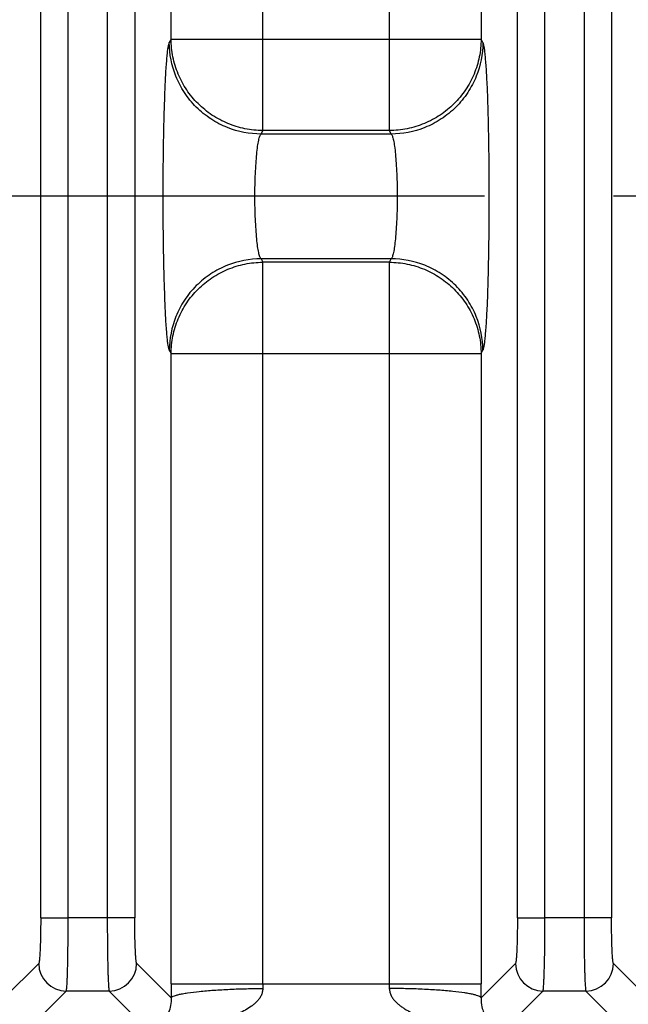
# Model space of a CAD drawing. Header units: inches. Extents: x 0 to 34, y 0 to 22.
# Tile 39 of 57: x 20.281 to 20.944, y 9.378 to 10.451. Entities that reach past the tile are written whole.
import ezdxf

# ---------------------------------------------------------------- set-up
doc = ezdxf.new("R2010")
doc.units = ezdxf.units.IN
doc.header["$LTSCALE"] = 1.87
doc.header["$MEASUREMENT"] = 0
doc.linetypes.add('CENTER', pattern=[0.6, 0.375, -0.075, 0.075, -0.075])
doc.layers.get('0').update_dxf_attribs({"linetype": 'CONTINUOUS'})
doc.layers.add('DEFAULT_1', color=7, linetype='CENTER')
doc.layers.add('DIMENSIONS', color=7, linetype='CONTINUOUS')
doc.styles.get("Standard").update_dxf_attribs({"font": 'txt', "width": 0.8})
doc.dimstyles.new('DIMSTYLE_1', dxfattribs={"dimtxt": 0.125, "dimasz": 0.18, "dimexe": 0.125, "dimexo": 0.0625, "dimgap": 0.09, "dimtad": 0, "dimtih": 1, "dimtoh": 1, "dimzin": 4, "dimdsep": 46, "dimtxsty": 'STANDARD', "dimblk": '_FILLED', "dimblk1": '_FILLED', "dimblk2": '_FILLED', "dimcen": 0.09, "dimadec": 0, "dimazin": 0, "dimtp": 0.01, "dimtm": 0.01, "dimtfac": 1, "dimtofl": 0, "dimtmove": 0, "dimatfit": 3, "dimldrblk": '_FILLED', "dimfxl": 1, "dimtolj": 1, "dimtzin": 4, "dimarcsym": 0})

# ---------------------------------------------------------------- blocks, each defined once
blk = doc.blocks.new('*D8')
at = {"layer": 'DIMENSIONS', "color": 2, "linetype": 'CONTINUOUS'}
blk.add_line((22.9515, 10.0716), (22.9515, 8.6368), dxfattribs=at)
at = {"layer": 'DIMENSIONS', "color": 2, "linetype": 'CONTINUOUS', "insert": (22.889, 8.5743), "char_height": 0.125, "width": 1.325, "attachment_point": 3, "rotation": 90, "line_spacing_factor": 0.9}
blk.add_mtext('14.16{\\Ftxt.shx;\\W1.000000;\\H0.125000; }[359.7]', dxfattribs=at)
blk = doc.blocks.new('_FILLED')
at = {"color": 0, "linetype": 'BYBLOCK'}
blk.add_solid([(0, 0), (-1, 0.1736), (-1, -0.1736)], dxfattribs=at)
blk = doc.blocks.new('*D9')
at = {"layer": 'DIMENSIONS', "color": 2, "linetype": 'CONTINUOUS'}
blk.add_line((23.9905, 10.8716), (23.9905, 8.6368), dxfattribs=at)
at = {"layer": 'DIMENSIONS', "color": 2, "linetype": 'CONTINUOUS', "insert": (23.928, 8.5743), "char_height": 0.125, "width": 1.325, "attachment_point": 3, "rotation": 90, "line_spacing_factor": 0.9}
blk.add_mtext('15.20{\\Ftxt.shx;\\W1.000000;\\H0.125000; }[386.1]', dxfattribs=at)

msp = doc.modelspace()

# ---------------------------------------------------------------- linework, layer by layer
at = {"color": 7, "linetype": 'CONTINUOUS'}
for p, q in [((20.3042, 9.4728), (20.3042, 12.6447)), ((20.3342, 9.4728), (20.3342, 12.6447)), ((20.3767, 12.6447), (20.3767, 9.4728)), ((20.4067, 12.6447), (20.4067, 9.4728)), ((20.8234, 9.4728), (20.8234, 12.6447)), ((20.8534, 9.4728), (20.8534, 12.6447)), ((20.896, 12.6447), (20.896, 9.4728)), ((20.9259, 12.6447), (20.9259, 9.4728)), ((20.5461, 10.3305), (20.5461, 11.787)), ((20.684, 10.3305), (20.684, 11.787)), ((20.4462, 10.4301), (20.4462, 11.6874)), ((20.7839, 11.6874), (20.7839, 10.4301)), ((20.4462, 10.4301), (20.4443, 10.4263)), ((20.4462, 10.4301), (20.7839, 10.4301)), ((20.7858, 10.4263), (20.7839, 10.4301)), ((20.5442, 10.3267), (20.5461, 10.3305)), ((20.6859, 10.3267), (20.5442, 10.3267)), ((20.684, 10.3305), (20.5461, 10.3305)), ((20.6859, 10.3267), (20.684, 10.3305)), ((20.6859, 10.1908), (20.5442, 10.1908)), ((20.5442, 10.1908), (20.5461, 10.187)), ((20.684, 10.187), (20.5461, 10.187)), ((20.5461, 9.4008), (20.5461, 10.187)), ((20.684, 10.187), (20.6859, 10.1908)), ((20.684, 9.4008), (20.684, 10.187)), ((20.4443, 10.0912), (20.4462, 10.0874)), ((20.4462, 10.0874), (20.7839, 10.0874)), ((20.4462, 9.4008), (20.4462, 10.0874)), ((20.7839, 10.0874), (20.7858, 10.0912)), ((20.7839, 10.0874), (20.7839, 9.4008)), ((20.3042, 9.4728), (20.3342, 9.4728)), ((20.4067, 9.4728), (20.3342, 9.4728)), ((20.8234, 9.4728), (20.8534, 9.4728)), ((20.9259, 9.4728), (20.8534, 9.4728)), ((20.3021, 9.4229), (20.2646, 9.3854)), ((20.4463, 9.3854), (20.4088, 9.4229)), ((20.8213, 9.4229), (20.7838, 9.3854)), ((20.9655, 9.3854), (20.928, 9.4229)), ((20.4462, 9.4008), (20.7839, 9.4008)), ((20.2904, 9.3513), (20.3321, 9.3929)), ((20.3788, 9.3929), (20.3321, 9.3929)), ((20.3788, 9.3929), (20.4204, 9.3513)), ((20.8097, 9.3513), (20.8513, 9.3929)), ((20.898, 9.3929), (20.8513, 9.3929)), ((20.898, 9.3929), (20.9397, 9.3513))]:
    msp.add_line(p, q, dxfattribs=at)
for centre, radius, start, end in [((20.3321, 9.4229), 0.03, 180.129, 269.871), ((20.3787, 9.4229), 0.03, 270.1309, 359.8692), ((20.8514, 9.4229), 0.03, 180.129, 269.871), ((20.898, 9.4229), 0.03, 270.1309, 359.8692), ((23.9002, 9.4009), 3.454, 180.001, 180.2574), ((20.9251, 9.4008), 0.379, 180.001, 180.7798), ((20.3054, 9.4008), 0.3786, 359.2199, 359.9995), ((17.3518, 9.4008), 3.4321, 359.7418, 359.9998)]:
    msp.add_arc(centre, radius, start, end, dxfattribs=at)
for points, knots in [([(20.5461, 10.3305), (20.5396, 10.3305), (20.5266, 10.3319), (20.5078, 10.3376), (20.4904, 10.3469), (20.4752, 10.3594), (20.4627, 10.3745), (20.4534, 10.3918), (20.4476, 10.4106), (20.4463, 10.4236), (20.4462, 10.4301)], [0, 0, 0, 0, 0.124969, 0.250224, 0.375349, 0.500456, 0.625494, 0.750422, 0.87538, 1, 1, 1, 1]), ([(20.7839, 10.4301), (20.7839, 10.4236), (20.7825, 10.4106), (20.7768, 10.3918), (20.7674, 10.3745), (20.7549, 10.3594), (20.7397, 10.3469), (20.7224, 10.3376), (20.7035, 10.3319), (20.6905, 10.3305), (20.684, 10.3305)], [0, 0, 0, 0, 0.12462, 0.249578, 0.374506, 0.499544, 0.624651, 0.749776, 0.875031, 1, 1, 1, 1]), ([(20.4443, 10.0912), (20.4442, 10.0915), (20.444, 10.0922), (20.4435, 10.0941), (20.4429, 10.0972), (20.4423, 10.1021), (20.4417, 10.1083), (20.4411, 10.1158), (20.4405, 10.1245), (20.44, 10.1344), (20.4394, 10.1497), (20.4387, 10.1709), (20.4381, 10.1984), (20.4377, 10.2281), (20.4376, 10.2587), (20.4377, 10.2894), (20.4381, 10.319), (20.4387, 10.3466), (20.4394, 10.3678), (20.44, 10.3831), (20.4405, 10.393), (20.4411, 10.4017), (20.4417, 10.4092), (20.4423, 10.4154), (20.4429, 10.4203), (20.4435, 10.4234), (20.444, 10.4253), (20.4442, 10.426), (20.4443, 10.4263)], [0, 0, 0, 0, 0.002868, 0.006682, 0.017233, 0.031754, 0.050298, 0.072777, 0.098949, 0.128562, 0.161357, 0.235303, 0.318315, 0.407564, 0.499979, 0.592395, 0.681645, 0.76466, 0.838609, 0.871407, 0.901023, 0.927198, 0.949679, 0.968225, 0.982749, 0.993306, 0.997126, 1, 1, 1, 1]), ([(20.5442, 10.3267), (20.5318, 10.3267), (20.5124, 10.3305), (20.4892, 10.3426), (20.4732, 10.3555), (20.4603, 10.3714), (20.4481, 10.3945), (20.4444, 10.4139), (20.4443, 10.4263)], [0, 0, 0, 0, 0.239724, 0.368828, 0.500468, 0.632029, 0.760919, 1, 1, 1, 1]), ([(20.7858, 10.4263), (20.7857, 10.4139), (20.782, 10.3945), (20.7698, 10.3714), (20.7569, 10.3555), (20.7409, 10.3426), (20.7177, 10.3305), (20.6983, 10.3267), (20.6859, 10.3267)], [0, 0, 0, 0, 0.23908, 0.36797, 0.499532, 0.631171, 0.760276, 1, 1, 1, 1]), ([(20.7858, 10.4263), (20.7859, 10.426), (20.7862, 10.4253), (20.7866, 10.4234), (20.7872, 10.4203), (20.7878, 10.4154), (20.7884, 10.4092), (20.789, 10.4017), (20.7896, 10.393), (20.7901, 10.3831), (20.7908, 10.3678), (20.7914, 10.3466), (20.792, 10.319), (20.7924, 10.2894), (20.7925, 10.2587), (20.7924, 10.2281), (20.792, 10.1984), (20.7914, 10.1709), (20.7908, 10.1497), (20.7901, 10.1344), (20.7896, 10.1245), (20.789, 10.1158), (20.7884, 10.1083), (20.7878, 10.1021), (20.7872, 10.0972), (20.7866, 10.0941), (20.7862, 10.0922), (20.7859, 10.0915), (20.7858, 10.0912)], [0, 0, 0, 0, 0.002873, 0.006691, 0.017245, 0.031767, 0.050312, 0.072793, 0.098968, 0.128585, 0.161383, 0.235333, 0.318347, 0.407598, 0.500014, 0.592429, 0.681678, 0.76469, 0.838635, 0.87143, 0.901043, 0.927215, 0.949693, 0.968238, 0.982761, 0.993315, 0.997131, 1, 1, 1, 1]), ([(20.5442, 10.1908), (20.544, 10.191), (20.5434, 10.1918), (20.5428, 10.1932), (20.5422, 10.1952), (20.5413, 10.1989), (20.5404, 10.2047), (20.5395, 10.2131), (20.5387, 10.2231), (20.5381, 10.2343), (20.5376, 10.2463), (20.5375, 10.2588), (20.5376, 10.2712), (20.5381, 10.2832), (20.5387, 10.2944), (20.5395, 10.3044), (20.5404, 10.3128), (20.5413, 10.3186), (20.5422, 10.3223), (20.5428, 10.3243), (20.5434, 10.3257), (20.544, 10.3265), (20.5442, 10.3267)], [0, 0, 0, 0, 0.007878, 0.019223, 0.034303, 0.053157, 0.101842, 0.163862, 0.237325, 0.319729, 0.408323, 0.50005, 0.591772, 0.680359, 0.762747, 0.836193, 0.898195, 0.946863, 0.965711, 0.980785, 0.992125, 1, 1, 1, 1]), ([(20.6859, 10.3267), (20.6862, 10.3265), (20.6867, 10.3257), (20.6873, 10.3243), (20.6879, 10.3223), (20.6888, 10.3186), (20.6897, 10.3127), (20.6907, 10.3044), (20.6914, 10.2944), (20.6921, 10.2832), (20.6925, 10.2712), (20.6926, 10.2587), (20.6925, 10.2463), (20.6921, 10.2342), (20.6914, 10.2231), (20.6907, 10.2131), (20.6897, 10.2047), (20.6888, 10.1989), (20.6879, 10.1952), (20.6873, 10.1932), (20.6867, 10.1918), (20.6862, 10.191), (20.6859, 10.1908)], [0, 0, 0, 0, 0.007881, 0.019231, 0.034316, 0.053174, 0.101867, 0.163892, 0.237358, 0.319762, 0.408354, 0.500078, 0.591796, 0.680378, 0.762762, 0.836204, 0.898201, 0.946866, 0.965713, 0.980786, 0.992125, 1, 1, 1, 1]), ([(20.5442, 10.1908), (20.5318, 10.1908), (20.5124, 10.187), (20.4892, 10.1749), (20.4732, 10.162), (20.4603, 10.1461), (20.4481, 10.123), (20.4444, 10.1036), (20.4443, 10.0912)], [0, 0, 0, 0, 0.23972, 0.368822, 0.500462, 0.632024, 0.760915, 1, 1, 1, 1]), ([(20.4462, 10.0874), (20.4463, 10.0939), (20.4476, 10.1069), (20.4534, 10.1257), (20.4627, 10.143), (20.4752, 10.1581), (20.4904, 10.1706), (20.5078, 10.1799), (20.5266, 10.1856), (20.5396, 10.187), (20.5461, 10.187)], [0, 0, 0, 0, 0.12462, 0.249578, 0.374506, 0.499544, 0.624651, 0.749776, 0.875031, 1, 1, 1, 1]), ([(20.684, 10.187), (20.6905, 10.187), (20.7035, 10.1856), (20.7224, 10.1799), (20.7397, 10.1706), (20.7549, 10.1581), (20.7674, 10.143), (20.7768, 10.1257), (20.7825, 10.1069), (20.7839, 10.0939), (20.7839, 10.0874)], [0, 0, 0, 0, 0.124969, 0.250224, 0.375349, 0.500456, 0.625494, 0.750422, 0.87538, 1, 1, 1, 1]), ([(20.7858, 10.0912), (20.7857, 10.1036), (20.782, 10.123), (20.7698, 10.1461), (20.7569, 10.162), (20.7409, 10.1749), (20.7177, 10.187), (20.6983, 10.1908), (20.6859, 10.1908)], [0, 0, 0, 0, 0.239084, 0.367976, 0.499538, 0.631178, 0.76028, 1, 1, 1, 1]), ([(20.3042, 9.4728), (20.3042, 9.4697), (20.3042, 9.4634), (20.3041, 9.4544), (20.3039, 9.446), (20.3036, 9.4386), (20.3034, 9.4332), (20.3031, 9.4296), (20.3029, 9.4274), (20.3027, 9.4257), (20.3026, 9.4244), (20.3024, 9.4235), (20.3022, 9.423), (20.3021, 9.4229)], [0, 0, 0, 0, 0.189178, 0.372205, 0.541332, 0.690825, 0.815497, 0.866922, 0.910226, 0.944948, 0.971241, 0.989434, 1, 1, 1, 1]), ([(20.3321, 9.3929), (20.3321, 9.393), (20.3322, 9.3932), (20.3323, 9.3936), (20.3324, 9.3943), (20.3325, 9.3954), (20.3327, 9.3974), (20.3329, 9.4002), (20.3331, 9.4036), (20.3333, 9.4077), (20.3334, 9.4124), (20.3336, 9.4197), (20.3338, 9.43), (20.334, 9.4434), (20.3341, 9.4578), (20.3342, 9.4677), (20.3342, 9.4728)], [0, 0, 0, 0, 0.003485, 0.009137, 0.016996, 0.027058, 0.053719, 0.088954, 0.132519, 0.183958, 0.24276, 0.308414, 0.457986, 0.627374, 0.810608, 1, 1, 1, 1]), ([(20.3767, 9.4728), (20.3767, 9.4677), (20.3768, 9.4578), (20.3769, 9.4434), (20.377, 9.43), (20.3773, 9.4197), (20.3775, 9.4124), (20.3776, 9.4077), (20.3778, 9.4036), (20.378, 9.4002), (20.3782, 9.3974), (20.3783, 9.3954), (20.3785, 9.3943), (20.3786, 9.3936), (20.3787, 9.3932), (20.3788, 9.393), (20.3788, 9.3929)], [0, 0, 0, 0, 0.189395, 0.37263, 0.542018, 0.691589, 0.757242, 0.816044, 0.867483, 0.911048, 0.946282, 0.972943, 0.983004, 0.990863, 0.996515, 1, 1, 1, 1]), ([(20.4088, 9.4229), (20.4087, 9.423), (20.4085, 9.4235), (20.4083, 9.4244), (20.4081, 9.4257), (20.408, 9.4274), (20.4078, 9.4296), (20.4075, 9.4332), (20.4073, 9.4386), (20.407, 9.446), (20.4068, 9.4544), (20.4067, 9.4634), (20.4067, 9.4697), (20.4067, 9.4728)], [0, 0, 0, 0, 0.010556, 0.028741, 0.055027, 0.089745, 0.133048, 0.184475, 0.30915, 0.458644, 0.627775, 0.810813, 1, 1, 1, 1]), ([(20.8234, 9.4728), (20.8234, 9.4697), (20.8234, 9.4634), (20.8233, 9.4544), (20.8231, 9.446), (20.8228, 9.4386), (20.8226, 9.4332), (20.8223, 9.4296), (20.8222, 9.4274), (20.822, 9.4257), (20.8218, 9.4244), (20.8216, 9.4235), (20.8214, 9.423), (20.8213, 9.4229)], [0, 0, 0, 0, 0.189178, 0.372205, 0.541332, 0.690825, 0.815497, 0.866922, 0.910226, 0.944948, 0.971241, 0.989434, 1, 1, 1, 1]), ([(20.8513, 9.3929), (20.8514, 9.393), (20.8514, 9.3932), (20.8515, 9.3936), (20.8516, 9.3943), (20.8518, 9.3954), (20.8519, 9.3974), (20.8521, 9.4002), (20.8523, 9.4036), (20.8525, 9.4077), (20.8526, 9.4124), (20.8529, 9.4197), (20.8531, 9.43), (20.8533, 9.4434), (20.8534, 9.4578), (20.8534, 9.4677), (20.8534, 9.4728)], [0, 0, 0, 0, 0.003485, 0.009137, 0.016996, 0.027058, 0.053719, 0.088954, 0.132519, 0.183958, 0.24276, 0.308414, 0.457986, 0.627374, 0.810608, 1, 1, 1, 1]), ([(20.896, 9.4728), (20.896, 9.4677), (20.896, 9.4578), (20.8961, 9.4434), (20.8963, 9.43), (20.8965, 9.4197), (20.8967, 9.4124), (20.8969, 9.4077), (20.897, 9.4036), (20.8972, 9.4002), (20.8974, 9.3974), (20.8976, 9.3954), (20.8977, 9.3943), (20.8978, 9.3936), (20.8979, 9.3932), (20.898, 9.393), (20.898, 9.3929)], [0, 0, 0, 0, 0.189395, 0.37263, 0.542018, 0.691589, 0.757242, 0.816044, 0.867483, 0.911048, 0.946282, 0.972943, 0.983004, 0.990863, 0.996515, 1, 1, 1, 1]), ([(20.928, 9.4229), (20.9279, 9.423), (20.9278, 9.4235), (20.9276, 9.4244), (20.9274, 9.4257), (20.9272, 9.4274), (20.927, 9.4296), (20.9268, 9.4332), (20.9265, 9.4386), (20.9263, 9.446), (20.9261, 9.4544), (20.926, 9.4634), (20.9259, 9.4697), (20.9259, 9.4728)], [0, 0, 0, 0, 0.010556, 0.028741, 0.055027, 0.089745, 0.133048, 0.184475, 0.30915, 0.458644, 0.627775, 0.810813, 1, 1, 1, 1]), ([(20.5462, 9.3957), (20.5461, 9.3943), (20.5456, 9.3916), (20.5444, 9.3878), (20.5423, 9.3843), (20.5397, 9.3814), (20.5368, 9.3787), (20.5327, 9.3755), (20.5272, 9.372), (20.5203, 9.3685), (20.5109, 9.3645), (20.5011, 9.3612), (20.4913, 9.3586), (20.4838, 9.3568), (20.4763, 9.3553), (20.4689, 9.3541), (20.4626, 9.3532), (20.4583, 9.3526), (20.4558, 9.3523), (20.454, 9.3521), (20.4522, 9.3519), (20.4504, 9.3517), (20.4486, 9.3515), (20.447, 9.3513), (20.4456, 9.3512), (20.4447, 9.3511), (20.4443, 9.351), (20.444, 9.351), (20.4437, 9.351), (20.4436, 9.3509), (20.4435, 9.3509), (20.4435, 9.3509), (20.4434, 9.3509), (20.4434, 9.3509), (20.4435, 9.3509), (20.4435, 9.3508), (20.4436, 9.3508), (20.4439, 9.3508), (20.4441, 9.3508), (20.4443, 9.3508)], [0, 0, 0, 0, 0.03416, 0.067943, 0.101122, 0.134216, 0.167172, 0.199792, 0.26468, 0.329425, 0.393962, 0.522631, 0.586801, 0.65083, 0.714682, 0.778281, 0.841453, 0.872763, 0.888312, 0.90375, 0.919054, 0.934144, 0.949034, 0.963235, 0.97657, 0.982902, 0.985736, 0.988218, 0.99025, 0.991737, 0.992247, 0.99259, 0.992767, 0.992894, 0.993187, 0.993674, 0.994347, 0.995192, 1, 1, 1, 1]), ([(20.4463, 9.3854), (20.4464, 9.3857), (20.4472, 9.3865), (20.4489, 9.3874), (20.4514, 9.3883), (20.4548, 9.3892), (20.4591, 9.3901), (20.4666, 9.3913), (20.4779, 9.3927), (20.4933, 9.3939), (20.5105, 9.3949), (20.5283, 9.3955), (20.5403, 9.3956), (20.5462, 9.3957)], [0, 0, 0, 0, 0.011762, 0.03001, 0.056096, 0.090796, 0.134543, 0.187011, 0.315926, 0.471979, 0.645086, 0.824318, 1, 1, 1, 1]), ([(20.6839, 9.3957), (20.684, 9.3943), (20.6845, 9.3916), (20.6858, 9.3878), (20.6879, 9.3843), (20.6905, 9.3813), (20.6934, 9.3787), (20.6965, 9.3763), (20.6997, 9.374), (20.7041, 9.3714), (20.7099, 9.3684), (20.7193, 9.3645), (20.7291, 9.3612), (20.7389, 9.3585), (20.7464, 9.3567), (20.7539, 9.3553), (20.7601, 9.3542), (20.7652, 9.3535), (20.769, 9.353), (20.7721, 9.3526), (20.7746, 9.3524), (20.7765, 9.3521), (20.7783, 9.3519), (20.7801, 9.3518), (20.7818, 9.3516), (20.7832, 9.3514), (20.7843, 9.3513), (20.7849, 9.3512), (20.7854, 9.3511), (20.7857, 9.3511), (20.786, 9.3511), (20.7863, 9.351), (20.7865, 9.351), (20.7866, 9.351), (20.7867, 9.3509), (20.7866, 9.3509), (20.7865, 9.3509), (20.7863, 9.3508), (20.7861, 9.3508), (20.7859, 9.3508), (20.7858, 9.3508)], [0, 0, 0, 0, 0.034184, 0.068107, 0.101417, 0.134501, 0.167554, 0.200324, 0.232873, 0.265324, 0.330141, 0.394815, 0.52358, 0.587655, 0.651607, 0.715525, 0.779474, 0.811471, 0.843427, 0.875207, 0.890974, 0.906611, 0.922067, 0.937273, 0.952095, 0.966209, 0.972861, 0.979138, 0.982111, 0.984926, 0.987478, 0.989653, 0.991342, 0.992435, 0.992864, 0.99329, 0.994287, 0.995796, 0.997731, 1, 1, 1, 1]), ([(20.7838, 9.3854), (20.7837, 9.3857), (20.7829, 9.3865), (20.7813, 9.3874), (20.7787, 9.3883), (20.7753, 9.3892), (20.771, 9.3901), (20.7635, 9.3913), (20.7522, 9.3927), (20.7368, 9.3939), (20.7197, 9.3949), (20.7018, 9.3955), (20.6899, 9.3956), (20.6839, 9.3957)], [0, 0, 0, 0, 0.011761, 0.030008, 0.056091, 0.09079, 0.134535, 0.187002, 0.315915, 0.47197, 0.64508, 0.824315, 1, 1, 1, 1]), ([(20.4463, 9.3854), (20.4464, 9.38), (20.4448, 9.3712), (20.4395, 9.3613), (20.4344, 9.3555), (20.431, 9.3528), (20.4295, 9.3517)], [0, 0, 0, 0, 0.416761, 0.66561, 0.857323, 1, 1, 1, 1]), ([(20.7838, 9.3854), (20.7838, 9.3821), (20.7843, 9.3766), (20.7869, 9.3683), (20.7906, 9.3613), (20.7956, 9.3556), (20.799, 9.3528), (20.8005, 9.3517)], [0, 0, 0, 0, 0.252533, 0.419891, 0.665829, 0.853197, 1, 1, 1, 1])]:
    msp.add_open_spline(points, degree=3, knots=knots, dxfattribs=at)
at = {"layer": 'DEFAULT_1', "color": 7, "linetype": 'CENTER'}
msp.add_line((16.7205, 10.2592), (22.8264, 10.2592), dxfattribs=at)

# ---------------------------------------------------------------- dimensions: what is measured, and where the dimension line sits
at = {"layer": 'DIMENSIONS', "color": 2, "linetype": 'CONTINUOUS'}
for feature_location, offset, origin, picture, middle in [((23.9905, 10.8716), (0, -2.2347), (8.7885, 10.9341), '*D9', (23.9905, 7.9118)), ((22.9515, 10.0716), (0, -1.4347), (8.7885, 10.1341), '*D8', (22.9515, 7.9118))]:
    dim = msp.add_ordinate_dim(feature_location=feature_location, offset=offset, dtype=1, origin=origin, dimstyle='DIMSTYLE_1', override={"dimtad": 1, "dimtih": 0, "dimtoh": 0}, dxfattribs=at)
    dim.commit()
    dim.dimension.update_dxf_attribs({"geometry": picture, "text_midpoint": middle})

doc.saveas('drawing.dxf')
